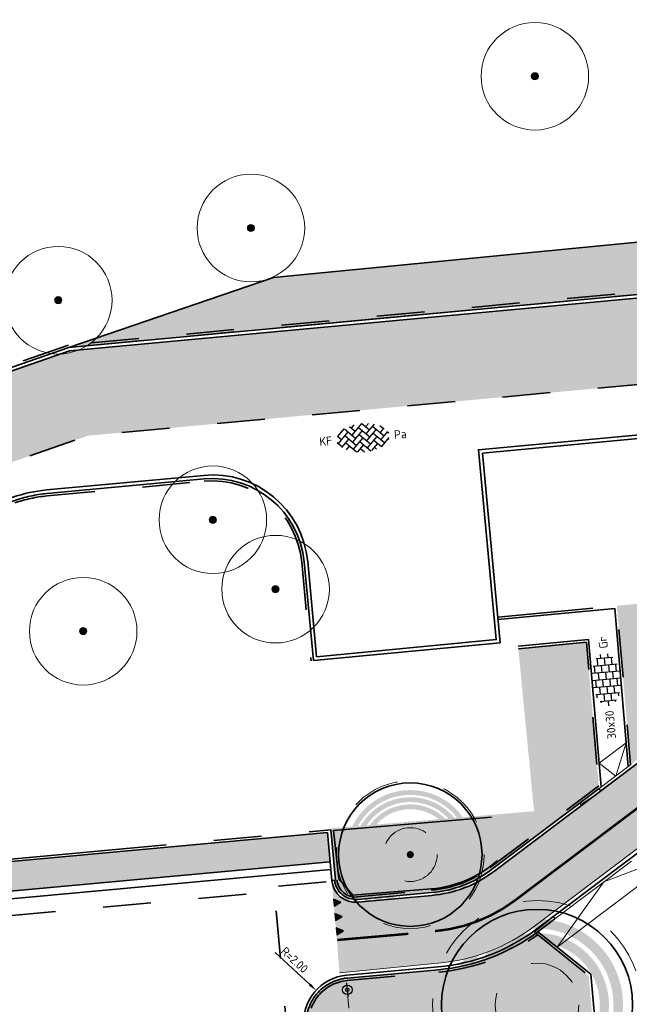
# Model space of a CAD drawing. Header units: metres. Extents: x 126075 to 126745, y 502461 to 502767.
# Tile 91 of 94: x 126656 to 126681, y 502716 to 502758. Entities that reach past the tile are written whole.
import ezdxf
from ezdxf.enums import TextEntityAlignment as Align

# ---------------------------------------------------------------- set-up
doc = ezdxf.new("R2010")
doc.units = ezdxf.units.M
doc.header["$PDSIZE"] = 1
for name, pattern in [('NLCS-HIDDEN', [4, 2, -2]), ('VH-OPSLUITBAND-SO', [10, 4, -2, 2, -2]), ('VH-OPSLUITBAND_VARIANT01-SO', [14, 8, -2, 2, -2]), ('VH-RIJWIELPADBAND-SO', [20, 8, -2, 2, -2, 0, -2, 2, -2]), ('VH-TROTTOIRBAND-SO', [15, 5, -2, 2, -2, 2, -2]), ('VW-30270_STREEP', [3, 0.3, -2.7]), ('ZZ-HIDDEN-SO', [4, 2, -2])]:
    doc.linetypes.add(name, pattern=pattern)
doc.layers.get('0').update_dxf_attribs({"linetype": 'CONTINUOUS'})
doc.layers.get('DEFPOINTS').update_dxf_attribs({"linetype": 'CONTINUOUS'})
for name, color, linetype, lineweight in [('B-WE-GR-BOOM-S', 90, 'CONTINUOUS', 18), ('B-WE-VH-KANTOPSLUITING_OPSLUITBAND_120X250-G', 150, 'VH-OPSLUITBAND-SO', 18), ('N-WE-GR-BEPLANTING-A-200', 92, 'CONTINUOUS', 18), ('N-WE-GR-BOOM-S', 90, 'CONTINUOUS', 25), ('N-WE-IE-MEUBILAIR_WEGMEUBILAIR_VERKEERSBORD-S-200', 7, 'CONTINUOUS', 25), ('N-WE-VH-GESLOTENVERHARDING_ASFALT_ROOD-V', 13, 'CONTINUOUS', 18), ('N-WE-VH-GOOT_BSS_ACHTERKANT-G', 170, 'CONTINUOUS', 35), ('N-WE-VH-GOOT_BSS_VOORKANT-G', 170, 'CONTINUOUS', 35), ('N-WE-VH-HALFVERHARDING_GRASBETONSTEEN-A-200', 132, 'CONTINUOUS', 18), ('N-WE-VH-KANTOPSLUITING_BETONRUG-G', 7, 'ZZ-HIDDEN-SO', 35), ('N-WE-VH-KANTOPSLUITING_OPSLUITBAND_100X200-G', 150, 'VH-OPSLUITBAND-SO', 35), ('N-WE-VH-KANTOPSLUITING_OPSLUITBAND_150X250-G', 150, 'VH-OPSLUITBAND_VARIANT01-SO', 35), ('N-WE-VH-KANTOPSLUITING_RIJWIELPADBAND_40 120_250_EINDVERLOOPBAND-S', 10, 'CONTINUOUS', 25), ('N-WE-VH-KANTOPSLUITING_TROTTOIRBAND_130X150_250-G', 210, 'VH-TROTTOIRBAND-SO', 35), ('N-WE-VH-KANTOPSLUITING_VOORKANTBAND-G', 50, 'CONTINUOUS', 35), ('N-WE-VH-KANTOPSLUITING_WORTELSCHERM-G', 90, 'BV-BEVER-SO', 35), ('N-WE-VH-KANTVERHARDING_TEGEL-G', 60, 'CONTINUOUS', 18), ('N-WE-VH-MATERIAALGRENS-G', 7, 'ZZ-HIDDEN-SO', 35), ('N-WE-VH-OPENVERHARDING-G', 90, 'CONTINUOUS', 35), ('N-WE-VH-OPENVERHARDING_BETONSTRAATSTEEN_KEIFORMAAT_KEPERVERBAND-S-200', 252, 'CONTINUOUS', 25), ('N-WE-VH-OPENVERHARDING_TEGEL_300X300_DUN_HALFSTEENS-S-200', 252, 'CONTINUOUS', 25), ('N-WE-VW-MARKERING_LANGS_STREEP_30270_010-G', 7, 'VW-30270_STREEP', 13), ('N-WE-VW-MARKERING_LANGS_STREEP_DOORGETROKKEN_010-G', 7, 'CONTINUOUS', 13), ('N-XX-GR-BOOM-T25', 7, 'CONTINUOUS', 25), ('N01-WE-GR-BOOM-S', 90, 'CONTINUOUS', 25), ('N01-WE-VH-KANTOPSLUITING_RIJWIELPADBAND_40 120-G', 10, 'VH-RIJWIELPADBAND-SO', 35), ('N01-WE-VW-MARKERING_DWARS_DRIEHOEK-S', 7, 'CONTINUOUS', 25), ('X-XX-AL-AANPIJLING-G', 7, 'CONTINUOUS', 18), ('X-XX-AL-M', 7, 'CONTINUOUS', 18)]:
    doc.layers.add(name, color=color, linetype=linetype, lineweight=lineweight)
doc.layers.add('N-GV-GR-BOOM-BESCHERMDEWORTELRUIMTE-GN', color=7, linetype='NLCS-HIDDEN', lineweight=0, plot=False)
doc.layers.add('N-GV-GR-BOOM_SOORT-V', color=7, linetype='CONTINUOUS', lineweight=18, true_color=0x025a01)
doc.styles.add('NLCS-ISO', font='NLCS-ISO.ttf')
doc.styles.add('NLCS-ISO-M200-T18', font='NLCS-ISO.ttf', dxfattribs={"height": 0.36})
doc.styles.add('NLCS-ISO-M200-T25', font='NLCS-ISO.ttf', dxfattribs={"height": 0.5})
doc.linetypes.add('BV-BEVER-SO', pattern='A,0.5,[17,NLCS.SHX,S=1,R=0,X=0,Y=0],-1,[17,NLCS.SHX,S=1,R=0,X=0,Y=0],-1,0.5', length=3)
doc.dimstyles.new('NLCS-M200-T18-PIJL_L2_H1', dxfattribs={"dimscale": 0.2, "dimtxt": 2.5, "dimasz": 1.8, "dimexe": 2, "dimexo": 2, "dimgap": 0.7, "dimtad": 1, "dimzin": 0, "dimdsep": 46, "dimtxsty": 'NLCS-ISO-M200-T18', "dimcen": 0, "dimdle": 2, "dimclrd": 256, "dimclre": 256, "dimclrt": 10, "dimadec": 1, "dimazin": 0, "dimtfac": 1, "dimtdec": 3, "dimtofl": 0, "dimtmove": 0, "dimatfit": 3, "dimfxl": 2, "dimfxlon": 1, "dimtfillclr": 256, "dimtolj": 1, "dimtzin": 0, "dimlwd": -1, "dimlwe": -1, "dimarcsym": 0})
pattern_1 = [(81.70981053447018, (126552.6759408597, 502551.6626076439), (-0.1812608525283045, 0.1431007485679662), [0.05773520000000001, -0.1732052]), (141.7098105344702, (126552.6759408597, 502551.6626076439), (-0.2145593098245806, -0.08542612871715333), [0.05773520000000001, -0.1732052]), (291.7098105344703, (126552.6759408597, 502551.6626076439), (0.1812607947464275, -0.1431008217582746), [0.05, -0.35])]

# ---------------------------------------------------------------- blocks, each defined once
blk = doc.blocks.new('SVW-MARKERING_STREEP_DRIEHOEK_030_030')
h = blk.add_hatch(color=256)
h.dxf.hatch_style = 1
h.paths.add_polyline_path([(0.15, -0.3), (0.3, 0), (0, 0)])
at = {"flags": 128}
blk.add_lwpolyline([(0.15, -0.3), (0.3, 0), (0, 0)], close=True, dxfattribs=at)
blk = doc.blocks.new('SVH-BSS_KEIFORMAAT_KEPER-SO')
for p, q in [((-5.197234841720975, 0.7424621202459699), (-3.759780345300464, 2.179916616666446)), ((-3.696160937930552, 2.211236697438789), (-1.484924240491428, -2.747801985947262e-13)), ((-2.6194015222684, 2.619401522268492), (-1.484924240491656, 1.484924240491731)), ((-2.227386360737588, 0.7424621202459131), (0.005150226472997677, 2.97499870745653)), ((-2.227386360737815, 2.227386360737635), (-1.608667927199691, 2.846104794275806)), ((-0.7424621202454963, 2.227386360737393), (1.484924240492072, -2.321476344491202e-13)), ((-0.005150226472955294, 2.97499870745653), (1.484924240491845, 1.484924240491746)), ((0.742462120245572, 2.227386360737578), (1.393847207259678, 2.878771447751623)), ((0.7424621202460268, 0.7424621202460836), (2.619401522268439, 2.61940152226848)), ((2.227386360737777, 2.22738636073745), (4.454772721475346, -1.753042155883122e-13)), ((3.75978034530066, 2.179916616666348), (4.45477272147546, 1.484924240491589)), ((3.759780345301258, 2.179916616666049), (4.454772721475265, 1.48492424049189)), ((-5.298273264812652, 0.8435005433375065), (-4.454772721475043, -7.582823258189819e-14)), ((-5.197234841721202, -0.7424621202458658), (-2.969848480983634, 1.48492424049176)), ((-4.609777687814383, 1.63992920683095), (-4.454772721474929, 1.484924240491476)), ((-4.609777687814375, -1.639929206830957), (-2.969848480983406, 3.785860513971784e-14)), ((-3.712310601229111, 0.7424621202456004), (-1.484924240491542, -1.484924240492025)), ((-2.227386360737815, -0.7424621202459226), (-2.463584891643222e-13, 1.484924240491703)), ((-2.227386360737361, -2.227386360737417), (2.083888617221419e-13, 2.083888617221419e-13)), ((-0.7424621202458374, 0.7424621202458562), (1.484924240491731, -1.48492424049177)), ((0.7424621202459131, -0.7424621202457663), (2.969848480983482, 1.48492424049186)), ((0.7424621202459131, -2.227386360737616), (2.969848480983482, 9.43689570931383e-15)), ((2.227386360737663, 0.7424621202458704), (4.454772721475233, -1.484924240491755)), ((3.7123106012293, 0.7424621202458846), (4.609777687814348, 1.639929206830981)), ((3.7123106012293, -0.7424621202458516), (5.298273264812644, 0.8435005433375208)), ((5.197234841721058, 0.7424621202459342), (5.449474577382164, 0.4902223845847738)), ((-5.449474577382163, -0.4902223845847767), (-4.454772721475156, -1.484924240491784)), ((-3.712310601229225, -0.742462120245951), (-1.608667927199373, -2.846104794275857)), ((-3.696160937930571, -2.21123669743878), (-2.969848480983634, -1.484924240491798)), ((-1.393847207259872, -2.878771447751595), (9.470202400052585e-14, -1.484924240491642)), ((-0.74246212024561, -0.74246212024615), (1.393847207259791, -2.878771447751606)), ((1.608667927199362, -2.846104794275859), (2.969848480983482, -1.484924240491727)), ((2.227386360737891, -0.7424621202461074), (3.696160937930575, -2.211236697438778)), ((3.759780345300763, -2.179916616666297), (5.449474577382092, -0.4902223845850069)), ((5.197234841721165, -0.7424621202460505), (5.298273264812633, -0.8435005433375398)), ((-0.7424621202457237, -2.227386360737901), (0.005150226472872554, -2.97499870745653)), ((-0.005150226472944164, -2.974998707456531), (9.470202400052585e-14, -2.969848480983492)), ((2.22738636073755, -2.227386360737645), (2.619401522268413, -2.619401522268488))]:
    blk.add_line(p, q)
at = {"style": 'NLCS-ISO'}
blk.add_attdef('FORMAAT', text='', height=1.8, dxfattribs=at).set_placement((-6.525, 1.224646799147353e-16), align=Align.MIDDLE_RIGHT)
blk.add_attdef('KLEUR', text='', height=1.8, dxfattribs=at).set_placement((6.525, -3.608224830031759e-16), align=Align.MIDDLE_LEFT)
at = {"style": 'NLCS-ISO', "flags": 1}
blk.add_attdef('FUNCTIE', text='', height=1.8, dxfattribs=at).set_placement((-5.167639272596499e-16, -3.975), align=Align.TOP_CENTER)
blk = doc.blocks.new('N-SGR-BOOM_BOL_2E')
h = blk.add_hatch(color=256)
h.dxf.hatch_style = 1
edge = h.paths.add_edge_path()
edge.add_arc((0, 0), 0.25, 0, 360)
at = {"layer": 'N-GV-GR-BOOM_SOORT-V', "transparency": 33554559}
h = blk.add_hatch(color=256, dxfattribs=at)
h.dxf.hatch_style = 1
h.paths.add_polyline_path([(-3.6, 4.440892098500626e-16, 1), (3.6, 0, 1)])
h.paths.add_polyline_path([(3.2, 0, -1), (-3.2, 4.440892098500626e-16, -1)], flags=16)
h = blk.add_hatch(color=256, dxfattribs=at)
h.dxf.hatch_style = 1
edge = h.paths.add_edge_path()
edge.add_arc((2.220446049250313e-16, -4.440892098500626e-16), 3.009631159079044, 0, 360)
edge = h.paths.add_edge_path(flags=16)
edge.add_arc((4.440892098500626e-16, -6.661338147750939e-16), 2.626330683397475, 0, 360)
at = {"lineweight": 35}
blk.add_circle((0, 0), 4, dxfattribs=at)
at = {"layer": 'N-GV-GR-BOOM-BESCHERMDEWORTELRUIMTE-GN'}
for radius in [4.370193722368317, 1.75]:
    blk.add_circle((-4.020463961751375e-10, 4.218057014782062e-10), radius, dxfattribs=at)
at = {"layer": 'N-XX-GR-BOOM-T25', "style": 'NLCS-ISO-M200-T25'}
blk.add_attdef('SOORT', text='', height=0.5, dxfattribs=at).set_placement((-4.020463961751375e-10, -0.8730997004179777), align=Align.MIDDLE_CENTER)
blk = doc.blocks.new('N-SGR-BOOM_BOL_3E')
h = blk.add_hatch(color=256)
h.dxf.hatch_style = 1
edge = h.paths.add_edge_path()
edge.add_arc((-6.938893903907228e-18, 0), 0.15, 0, 360)
at = {"layer": 'N-GV-GR-BOOM_SOORT-V', "transparency": 33554495}
h = blk.add_hatch(color=256, dxfattribs=at)
h.dxf.hatch_style = 1
h.paths.add_polyline_path([(-2.7, 0, 1), (2.7, 0, 1)])
h.paths.add_polyline_path([(2.5, 0, -1), (-2.5, 0, -1)], flags=16)
h.paths.add_polyline_path([(1.124999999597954, 4.218057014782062e-10, -1), (-1.125000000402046, 4.218057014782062e-10, -1)], flags=0)
h.paths.add_polyline_path([(-1.125000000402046, -1.899999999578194), (1.124999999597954, -1.899999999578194), (1.124999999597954, -1.149999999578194), (-1.125000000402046, -1.149999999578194)], flags=8)
h = blk.add_hatch(color=256, dxfattribs=at)
h.dxf.hatch_style = 1
edge = h.paths.add_edge_path(flags=16)
edge.add_arc((2.220446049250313e-16, -4.440892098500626e-16), 2.2, 0, 360)
edge = h.paths.add_edge_path()
edge.add_arc((-2.220446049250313e-16, 0), 2.4, 0, 360)
h = blk.add_hatch(color=256, dxfattribs=at)
h.dxf.hatch_style = 1
edge = h.paths.add_edge_path()
edge.add_arc((0, 2.220446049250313e-16), 2.1, 0, 360)
edge = h.paths.add_edge_path(flags=16)
edge.add_arc((2.220446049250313e-16, -4.440892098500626e-16), 1.9, 0, 360)
at = {"lineweight": 35}
blk.add_circle((0, 0), 3, dxfattribs=at)
at = {"layer": 'N-GV-GR-BOOM-BESCHERMDEWORTELRUIMTE-GN'}
for centre, radius in [((-4.020463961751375e-10, 4.218048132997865e-10), 3.090193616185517), ((-4.020463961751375e-10, 4.218057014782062e-10), 1.125)]:
    blk.add_circle(centre, radius, dxfattribs=at)
at = {"layer": 'N-XX-GR-BOOM-T25', "style": 'NLCS-ISO-M200-T25'}
blk.add_attdef('SOORT', text='', height=0.5, dxfattribs=at).set_placement((-4.020463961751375e-10, -1.524999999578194), align=Align.MIDDLE_CENTER)
blk = doc.blocks.new('SVH-RIJWIELPAD EINDVERLOOPBAND_40 120X250_MAAIVELD_RECHTS_L1000_HD-MM')
blk.add_line((0, 40), (100, 40))
blk.add_lwpolyline([(0, 0), (1000, 0), (1000, 120), (0, 120)], close=True)
at = {"flags": 128}
blk.add_lwpolyline([(100, 40), (900, 0)], dxfattribs=at)
blk = doc.blocks.new('SVH-RIJWIELPAD EINDVERLOOPBAND_40 120X250_MAAIVELD_LINKS_L1000_HD-MM')
blk.add_line((0, 40), (-100, 40))
blk.add_lwpolyline([(0, 0), (-1000, 0), (-1000, 120), (0, 120)], close=True)
at = {"flags": 128}
blk.add_lwpolyline([(-100, 40), (-900, 0)], dxfattribs=at)
blk = doc.blocks.new('SVH-TEGEL_300X300_DUN_HALFST-SO')
for p, q in [((-3.614576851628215, 2.25), (-2.999999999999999, 2.25)), ((-2.999999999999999, -2.498230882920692), (-2.999999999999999, 2.498230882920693)), ((-1.499999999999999, -2.863260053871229), (-1.499999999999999, 2.863260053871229)), ((-1.499999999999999, 2.25), (0, 2.25)), ((1.110223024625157e-15, -2.975), (1.110223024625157e-15, 2.975)), ((1.500000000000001, -2.863260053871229), (1.500000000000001, 2.863260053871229)), ((1.5, 2.25), (3, 2.25)), ((3, -2.498230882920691), (3, 2.498230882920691)), ((-5.525, 0), (-4.5, 0)), ((-4.771312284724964, 1.5), (-4.499999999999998, 1.5)), ((-4.499999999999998, -1.726071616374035), (-4.499999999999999, 1.726071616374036)), ((-4.499999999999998, 0.7500000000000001), (-2.999999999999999, 0.7500000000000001)), ((-2.999999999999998, 1.5), (-1.499999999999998, 1.5)), ((-2.999999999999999, 0), (-1.499999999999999, 0)), ((-1.499999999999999, 0.7500000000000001), (1.110223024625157e-15, 0.7500000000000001)), ((2.220446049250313e-15, 1.5), (1.500000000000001, 1.5)), ((0, 0), (1.500000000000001, 0)), ((1.500000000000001, 0.7500000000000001), (3, 0.7500000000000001)), ((3.000000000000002, 1.5), (4.500000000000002, 1.5)), ((3, 0), (4.500000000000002, 0)), ((4.500000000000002, -1.726071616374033), (4.5, 1.726071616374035)), ((4.500000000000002, 0.7500000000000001), (5.346547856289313, 0.7500000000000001)), ((-4.771312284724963, -1.5), (-4.5, -1.5)), ((-4.5, -0.7500000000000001), (-3, -0.7500000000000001)), ((-2.999999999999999, -1.5), (-1.499999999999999, -1.5)), ((-1.5, -0.7500000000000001), (0, -0.7500000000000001)), ((1.110223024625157e-15, -1.5), (1.500000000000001, -1.5)), ((1.499999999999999, -0.7500000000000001), (3, -0.7500000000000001)), ((3, -1.5), (4.500000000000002, -1.5)), ((4.5, -0.7500000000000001), (5.346547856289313, -0.7500000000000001)), ((-3.614576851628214, -2.25), (-2.999999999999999, -2.25)), ((-1.499999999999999, -2.25), (1.110223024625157e-15, -2.25)), ((1.500000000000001, -2.25), (3, -2.25))]:
    blk.add_line(p, q)
at = {"style": 'NLCS-ISO'}
blk.add_attdef('FORMAAT', text='', height=1.8, dxfattribs=at).set_placement((-6.525, 4.607733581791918e-16), align=Align.MIDDLE_RIGHT)
blk.add_attdef('KLEUR', text='', height=1.8, dxfattribs=at).set_placement((6.525, -7.02641101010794e-16), align=Align.MIDDLE_LEFT)
at = {"style": 'NLCS-ISO', "flags": 1}
blk.add_attdef('FUNCTIE', text='', height=1.8, dxfattribs=at).set_placement((-7.110529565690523e-16, -3.975), align=Align.TOP_CENTER)
blk = doc.blocks.new('B-SGR-BOOM_2E GROOTTE')
h = blk.add_hatch(color=256)
edge = h.paths.add_edge_path()
edge.add_arc((-0.001990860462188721, 0.003386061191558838), 0.15, 0, 360)
for radius in [2.249996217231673, 0.15]:
    blk.add_circle((-0.001990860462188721, 0.003386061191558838), radius)
blk = doc.blocks.new('N-SIE-WEG_VERKEERSBORD_PAAL-SO')
blk.add_line((-1.499999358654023, 0.001385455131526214), (1.499999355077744, -0.001385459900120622))
for radius in [0.9999999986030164, 0.3727098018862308]:
    blk.add_circle((0, 0), radius)
at = {"style": 'NLCS-ISO'}
blk.add_attdef('VERKEERSBORD', (1.001828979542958, 1.008659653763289), '', height=2, dxfattribs=at)
blk = doc.blocks.new('*D335')
at = {"layer": 'DEFPOINTS', "color": 0, "transparency": 16777216}
for p in [(126668.170804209, 502717.0241708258), (126669.6384146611, 502715.6654510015)]:
    blk.add_point(p, dxfattribs=at)
at = {"layer": 'X-XX-AL-M', "transparency": 16777216}
blk.add_line((126666.459570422, 502718.6084381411), (126667.9066343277, 502717.2687403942), dxfattribs=at)
blk.add_solid([(126667.9473959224, 502717.3127687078), (126667.865872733, 502717.2247120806), (126668.1708042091, 502717.0241708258)], dxfattribs=at)
at = {"layer": 'X-XX-AL-M', "color": 10, "transparency": 16777216, "insert": (126667.2684126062, 502718.2956917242), "char_height": 0.36, "attachment_point": 5, "rotation": 317.2063554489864, "style": 'NLCS-ISO-M200-T18'}
blk.add_mtext('\\A1;R=2.00', dxfattribs=at)

msp = doc.modelspace()

# ---------------------------------------------------------------- hatches: boundary and pattern name
at = {"layer": 'N-WE-GR-BEPLANTING-A-200', "transparency": 33554559}
h = msp.add_hatch(dxfattribs=at)
h.set_pattern_fill('AGR-BEPLANTING_SOORT_01-SO', color=256, scale=0.2, pattern_type=2)
h.set_pattern_definition(pattern_1)
edge = h.paths.add_edge_path()
edge.add_line((126680.7567132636, 502733.1088070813), (126681.328212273, 502726.455549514))
edge.add_line((126681.328212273, 502726.455549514), (126683.8643379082, 502728.365691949))
edge.add_arc((126688.8827868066, 502721.9416630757), 8.151869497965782, 96.1216826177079, 127.9969398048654, ccw=False)
edge.add_line((126688.013468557, 502730.0470478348), (126702.7407320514, 502731.3759323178))
edge.add_line((126702.7407320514, 502731.3759323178), (126702.6239094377, 502732.6706726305))
edge.add_line((126702.6239094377, 502732.6706726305), (126720.0631867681, 502734.193927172))
edge.add_line((126720.0631867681, 502734.193927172), (126721.3901276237, 502737.6309472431))
edge.add_line((126721.3901276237, 502737.6309472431), (126723.3012371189, 502742.0601308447))
edge.add_line((126723.3012371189, 502742.0601308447), (126724.5617512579, 502753.3565811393))
edge.add_line((126724.5617512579, 502753.3565811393), (126720.407, 502753.438))
edge.add_line((126720.407, 502753.438), (126721.489, 502745.2310000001))
edge.add_line((126721.489, 502745.2310000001), (126717.1319999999, 502744.7450000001))
edge.add_line((126717.1319999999, 502744.7450000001), (126717.402, 502743.431))
edge.add_line((126717.402, 502743.431), (126718.044, 502736.621))
edge.add_line((126718.044, 502736.621), (126680.7567132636, 502733.1088070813))
edge = h.paths.add_edge_path()
edge.add_line((126679.4826414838, 502731.5827624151), (126676.6330769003, 502731.3142261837))
edge.add_line((126676.6330769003, 502731.3142261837), (126677.289, 502724.5150000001))
edge.add_line((126677.289, 502724.5150000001), (126668.7804683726, 502723.8000393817))
edge.add_line((126668.7804683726, 502723.8000393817), (126668.7857952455, 502723.7366860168))
edge.add_line((126668.7857952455, 502723.7366860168), (126668.978677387, 502721.629417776))
edge.add_line((126668.978677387, 502721.629417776), (126668.9487892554, 502721.6268276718))
edge.add_arc((126669.8250728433, 502721.7076179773), 0.8799999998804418, 185.2675805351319, 275.2298154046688)
edge.add_line((126669.9052855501, 502720.8312813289), (126673.0033809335, 502721.1148557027))
edge.add_arc((126672.580783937, 502725.9765232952), 4.880000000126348, 274.9679077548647, 306.9860878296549)
edge.add_line((126675.5166948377, 502722.0784690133), (126680.0084405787, 502725.4615325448))
edge.add_line((126680.0084405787, 502725.4615325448), (126679.4826414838, 502731.5827624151))
h = msp.add_hatch(dxfattribs=at)
h.set_pattern_fill('AGR-BEPLANTING_SOORT_01-SO', color=256, scale=0.2, pattern_type=2)
h.set_pattern_definition([(65.22981540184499, (126614.6005650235, 502722.0204687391), (-0.1332195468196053, 0.1886421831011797), [0.05773520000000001, -0.1732052]), (125.229815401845, (126614.6005650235, 502722.0204687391), (-0.2299786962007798, -0.02105042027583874), [0.05773520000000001, -0.1732052]), (275.229815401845, (126614.6005650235, 502722.0204687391), (0.1332194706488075, -0.1886422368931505), [0.05, -0.35])])
h.paths.add_polyline_path([(126657.8281859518, 502743.9158032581), (126716.5257746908, 502749.3753982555), (126716.248, 502751.676), (126666.3851571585, 502746.8407525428)])
h = msp.add_hatch(dxfattribs=at)
h.set_pattern_fill('AGR-BEPLANTING_SOORT_01-SO', color=256, scale=0.2, pattern_type=2)
h.set_pattern_definition(pattern_1)
edge = h.paths.add_edge_path()
edge.add_line((126673.9121102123, 502704.0956721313), (126680.7141467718, 502704.7089026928))
edge.add_line((126680.7141467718, 502704.7089026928), (126679.5767653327, 502717.6435530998))
edge.add_line((126679.5767653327, 502717.6435530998), (126677.3672634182, 502719.4160906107))
edge.add_arc((126672.5778442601, 502725.9893546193), 8.133039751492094, 275.0394855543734, 306.07787236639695, ccw=False)
edge.add_line((126673.2922687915, 502717.8877539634), (126669.467051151, 502717.5376247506))
edge.add_arc((126669.6384146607, 502715.6654510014), 1.879999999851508, 95.22981539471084, 185.2514508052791)
edge.add_line((126667.7663057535, 502715.493380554), (126667.7968425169, 502715.488958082))
edge.add_line((126667.7968425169, 502715.488958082), (126668.0982788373, 502712.2298094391))
edge.add_arc((126668.4467913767, 502712.2620431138), 0.3499999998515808, 185.2842122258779, 275.2842122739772)
edge.add_line((126668.4790250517, 502711.9135305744), (126673.1479215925, 502712.3453534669))
edge.add_line((126673.1479215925, 502712.3453534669), (126673.9121102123, 502704.0956721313))
at = {"layer": 'N-WE-VH-GESLOTENVERHARDING_ASFALT_ROOD-V', "transparency": 33554687}
h = msp.add_hatch(color=256, dxfattribs=at)
h.dxf.hatch_style = 1
edge = h.paths.add_edge_path()
edge.add_arc((126717.2006791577, 502717.7777330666), 14.81494101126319, 80.50502665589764, 88.75323922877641)
edge.add_line((126717.5230280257, 502732.5891667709), (126688.0242521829, 502729.9275333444))
edge.add_arc((126688.8829007, 502721.9414660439), 8.032094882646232, 96.13677084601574, 128.0042397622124)
edge.add_line((126683.9373809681, 502728.2704772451), (126675.5888893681, 502721.9826152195))
edge.add_arc((126672.5807839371, 502725.9765232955), 5.000000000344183, 274.97106974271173, 306.9860878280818, ccw=False)
edge.add_line((126673.0140475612, 502720.9953304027), (126669.9162236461, 502720.7117808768))
edge.add_arc((126669.8069664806, 502721.6858630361), 0.9801903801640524, 185.4609276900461, 276.39978768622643, ccw=False)
edge.add_line((126668.8312248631, 502721.5925813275), (126669.1504420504, 502717.7593427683))
edge.add_line((126669.1504420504, 502717.7593427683), (126673.2681385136, 502718.156673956))
edge.add_arc((126672.5807839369, 502725.9765232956), 7.850000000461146, 275.0233139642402, 306.9860878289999)
edge.add_line((126677.3035094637, 502719.7060876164), (126685.6503776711, 502725.9927269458))
edge.add_arc((126688.8902319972, 502721.9236543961), 5.201346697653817, 96.75686315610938, 128.527309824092, ccw=False)
edge.add_line((126688.2782605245, 502727.0888744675), (126715.147544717, 502729.5132525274))
edge.add_line((126715.147544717, 502729.5132525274), (126719.2235076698, 502730.3458093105))
edge.add_line((126719.2235076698, 502730.3458093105), (126719.6445677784, 502732.3897105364))
at = {"layer": 'N-WE-VH-HALFVERHARDING_GRASBETONSTEEN-A-200', "transparency": 33554687}
h = msp.add_hatch(dxfattribs=at)
h.set_pattern_fill('AVH-GRASBETONSTEEN_03-SO', color=256, scale=0.2, pattern_type=2)
h.set_pattern_definition([(5.155757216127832, (126692.5776806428, 502725.3983960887), (0.1812181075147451, 0.2171635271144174), [0.2, -0.2]), (95.15575721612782, (126692.5776806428, 502725.3983960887), (-0.1991908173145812, -0.01797270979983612), []), (95.15575721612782, (126692.6772760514, 502725.4073824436), (0.3624362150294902, 0.4343270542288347), [0.4, -0.8])])
h.paths.add_polyline_path([(126625.5929895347, 502728.7345482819), (126658.6294159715, 502740.2241412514), (126716.8709212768, 502745.6413149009), (126716.4083529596, 502749.1641038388), (126657.8602351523, 502743.7681367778), (126624.4104381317, 502732.1347794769)])
h = msp.add_hatch(dxfattribs=at)
h.set_pattern_fill('AVH-GRASBETONSTEEN_03-SO', color=256, scale=0.2, pattern_type=2)
h.set_pattern_definition([(5.229815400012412, (126639.0601792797, 502719.6752649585), (0.1809372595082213, 0.2173975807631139), [0.2, -0.2]), (95.22981540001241, (126639.0601792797, 502719.6752649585), (-0.1991674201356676, -0.01823016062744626), []), (95.22981540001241, (126639.1597629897, 502719.6843800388), (0.3618745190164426, 0.4347951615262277), [0.4, -0.7999999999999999])])
h.paths.add_polyline_path([(126626.3210618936, 502718.5092300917), (126668.7581060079, 502722.3935708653), (126668.6455347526, 502723.6234297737), (126626.2084906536, 502719.7390888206)])

# ---------------------------------------------------------------- linework, layer by layer
at = {"layer": 'B-WE-VH-KANTOPSLUITING_OPSLUITBAND_120X250-G'}
for points in [[(126680.0092787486, 502725.4604196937), (126681.3290504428, 502726.454436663)], [(126678.1660450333, 502720.0177116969), (126682.159751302, 502723.0256651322)]]:
    msp.add_lwpolyline(points, dxfattribs=at)
at = {"layer": 'N-WE-VH-GOOT_BSS_ACHTERKANT-G'}
msp.add_lwpolyline([(126668.7581060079, 502722.3935708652), (126626.3210618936, 502718.5092300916)], dxfattribs=at)
at = {"layer": 'N-WE-VH-GOOT_BSS_VOORKANT-G'}
msp.add_lwpolyline([(126668.7868185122, 502722.0798821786), (126626.3497743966, 502718.1955414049)], dxfattribs=at)
at = {"layer": 'N-WE-VH-KANTOPSLUITING_BETONRUG-G'}
for points in [[(126716.511494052, 502749.4844749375), (126657.806819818, 502744.0142475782), (126616.7573264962, 502729.7378254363), (126617.5857127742, 502720.6875728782, -0.1989123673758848), (126616.9608561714, 502718.677706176), (126616.4947126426, 502718.1176309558)], [(126624.6022420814, 502718.8597280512), (126624.0421668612, 502719.32587158, -0.1989123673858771), (126623.0628168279, 502721.1889022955), (126622.9650769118, 502722.2567265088, -0.3445857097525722), (126626.1349922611, 502727.1761089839), (126655.5623129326, 502737.4105069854, -0.06056270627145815), (126656.9185883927, 502737.7048699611), (126663.4907043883, 502738.3161572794, -0.4139468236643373), (126667.5715667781, 502734.9329714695), (126667.9588188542, 502730.8102422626)], [(126669.0483199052, 502721.6365203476, 0.4142135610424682), (126669.8961704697, 502720.9308650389), (126672.9944946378, 502721.2144603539, 0.1406338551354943), (126675.4565327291, 502722.1583471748), (126679.9983404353, 502725.579116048)], [(126667.8658860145, 502715.5025332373, -0.4143241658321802), (126669.4761662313, 502717.4380410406), (126673.301207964, 502717.7881541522, 0.1373085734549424), (126677.4472782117, 502719.3519000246, 0.1373085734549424)]]:
    msp.add_lwpolyline(points, format="xyb", dxfattribs=at)
at = {"layer": 'N-WE-VH-KANTOPSLUITING_OPSLUITBAND_100X200-G', "flags": 128}
for points in [[(126675.7723370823, 502732.6393148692), (126680.7566942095, 502733.1090289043), (126681.328212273, 502726.455549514)], [(126676.6330769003, 502731.3142261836), (126679.4826414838, 502731.582762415), (126680.0084405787, 502725.4615325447)], [(126673.9111656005, 502704.0955845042), (126680.7141243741, 502704.7091573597), (126679.5767653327, 502717.6435530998), (126677.3665039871, 502719.4166998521)]]:
    msp.add_lwpolyline(points, dxfattribs=at)
at = {"layer": 'N-WE-VH-KANTOPSLUITING_OPSLUITBAND_150X250-G'}
msp.add_lwpolyline([(126624.5382710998, 502718.7828663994), (126623.9781958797, 502719.2490099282, -0.19891236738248), (126622.9632331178, 502721.1797872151), (126622.8654932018, 502722.2476114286, -0.3445857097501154), (126626.102143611, 502727.2705598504), (126655.5294642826, 502737.5049578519, -0.06056270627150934), (126656.9093271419, 502737.8044401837), (126663.4814431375, 502738.415727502, -0.4139468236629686), (126667.6711285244, 502734.9423234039), (126668.0588211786, 502730.8149037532), (126675.874, 502731.557), (126675.128, 502739.499), (126717.3052113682, 502743.4219974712), (126716.5332334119, 502749.3760920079), (126657.8281859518, 502743.915803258), (126616.8640384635, 502729.6690631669), (126617.6852964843, 502720.6966879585, -0.1989123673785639), (126617.0377178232, 502718.6137351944), (126616.5715742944, 502718.0536599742)], format="xyb", dxfattribs=at)
at = {"layer": 'N-WE-VH-KANTOPSLUITING_OPSLUITBAND_150X250-G', "flags": 128}
msp.add_lwpolyline([(126626.0499999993, 502719.825), (126668.7857952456, 502723.7366860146)], dxfattribs=at)
at = {"layer": 'N-WE-VH-KANTOPSLUITING_TROTTOIRBAND_130X150_250-G'}
msp.add_lwpolyline([(126668.7857952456, 502723.7366860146), (126668.978677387, 502721.629417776)], dxfattribs=at)
at = {"layer": 'N-WE-VH-KANTOPSLUITING_VOORKANTBAND-G'}
for points in [[(126624.3270221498, 502718.7635303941), (126623.8822394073, 502719.1337174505, -0.19891236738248), (126622.8138575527, 502721.1661145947), (126622.7161176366, 502722.2339388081, -0.3445857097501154), (126626.0528706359, 502727.4122361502), (126655.4801913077, 502737.6466341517, -0.06056270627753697), (126656.8954352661, 502737.9537955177), (126663.4675512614, 502738.5650828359, -0.4139468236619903), (126667.8204711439, 502734.9563513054), (126668.1941216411, 502730.9784260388), (126675.7106437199, 502731.6921631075), (126674.9646166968, 502739.6344507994), (126717.1362653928, 502743.556930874), (126716.4032592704, 502749.2133553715), (126657.8602351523, 502743.7681367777), (126617.0241064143, 502729.5659197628), (126617.8346720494, 502720.710360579, -0.1989123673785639), (126617.1530103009, 502718.517778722), (126616.7828232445, 502718.0729959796)], [(126626.0591150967, 502719.7254161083), (126668.6455347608, 502723.623429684), (126668.8292357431, 502721.6164671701), (126668.8292357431, 502721.61646717, 0.4142135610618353), (126669.9162236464, 502720.7117808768), (126673.0140475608, 502720.9953304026, 0.1406076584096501), (126675.588889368, 502721.9826152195), (126683.9373809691, 502728.2704772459, -0.1399511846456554), (126688.0242521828, 502729.9275333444), (126717.5230280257, 502732.5891667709, -0.03600516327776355), (126719.6445677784, 502732.3897105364)], [(126669.5266467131, 502703.2883565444), (126668.7798341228, 502703.2192843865), (126668.7660196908, 502703.3686469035, -0.4142135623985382), (126669.0371158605, 502703.6950008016), (126673.4582463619, 502704.1039079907, 0.4142135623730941), (126673.7293425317, 502704.4302618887), (126673.0400023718, 502711.883451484, 0.414213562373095), (126672.7136484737, 502712.1545476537), (126668.4928394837, 502711.7641680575, -0.4142135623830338), (126667.9489163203, 502712.2159950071), (126667.646914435, 502715.4812585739, -0.4144916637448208), (126669.4561130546, 502717.6571252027), (126673.2815432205, 502718.0072738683, 0.1403665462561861), (126677.3937526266, 502719.5862703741), (126685.7422442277, 502725.8741324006, -0.1395156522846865), (126688.2938428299, 502726.9396710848), (126715.1693618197, 502729.3646117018), (126719.1905829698, 502730.1859869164)]]:
    msp.add_lwpolyline(points, format="xyb", dxfattribs=at)
for points in [[(126675.7817192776, 502732.53975597), (126680.6656904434, 502733.0000098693), (126681.2339428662, 502726.3845483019)], [(126676.6234744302, 502731.4137643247), (126679.5736452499, 502731.6917814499), (126680.1027099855, 502725.5325337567)], [(126673.9201483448, 502703.9959887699), (126680.8224798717, 502704.6185242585), (126679.6726413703, 502717.6948402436), (126677.4496663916, 502719.4781863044)]]:
    msp.add_lwpolyline(points, dxfattribs=at)
msp.add_arc((126669.6384146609, 502715.6654510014), 2, 95.22981539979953, 185.2842122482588, dxfattribs=at)
at = {"layer": 'N-WE-VH-KANTOPSLUITING_WORTELSCHERM-G', "flags": 128}
msp.add_lwpolyline([(126675.5099439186, 502724.2648854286), (126668.9008130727, 502723.709799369), (126669.1237449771, 502721.6901557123), (126669.7062102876, 502721.0010731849), (126672.9905292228, 502721.2643066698, 0.1575305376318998), (126675.7594379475, 502722.4486078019, 0.1575305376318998)], format="xyb", dxfattribs=at)
at = {"layer": 'N-WE-VH-KANTVERHARDING_TEGEL-G'}
msp.add_lwpolyline([(126669.1504420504, 502717.7593427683), (126673.2681385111, 502718.1566739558, 0.1403752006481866), (126677.3035094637, 502719.7060876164), (126685.6503776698, 502725.9927269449, -0.1395195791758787), (126688.2782605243, 502727.0888744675), (126715.1475447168, 502729.5132525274), (126719.2201718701, 502730.3451279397)], format="xyb", dxfattribs=at)
at = {"layer": 'N-WE-VH-MATERIAALGRENS-G', "flags": 128}
for points in [[(126624.4104381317, 502732.1347794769), (126625.5929895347, 502728.734548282), (126658.6294159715, 502740.2241412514), (126716.8709212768, 502745.641314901)], [(126666.5994341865, 502721.3775767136), (126668.832393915, 502721.581963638)]]:
    msp.add_lwpolyline(points, dxfattribs=at)
msp.add_lwpolyline([(126680.8034812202, 502627.4827187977), (126691.2312106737, 502628.4427749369), (126686.4597317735, 502680.2685891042), (126676.0116241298, 502679.3066567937, -0.4140911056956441), (126669.8132732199, 502684.4577030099), (126666.4186859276, 502721.1601964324), (126593.9354834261, 502714.5256754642)], format="xyb", dxfattribs=at)
at = {"layer": 'N-WE-VH-OPENVERHARDING-G'}
msp.add_lwpolyline([(126657.8281859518, 502743.9158032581), (126716.5257746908, 502749.3753982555), (126716.248, 502751.676), (126666.3851571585, 502746.8407525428)], close=True, dxfattribs=at)
at = {"layer": 'N-WE-VW-MARKERING_LANGS_STREEP_30270_010-G', "ltscale": 5, "const_width": 0.1}
msp.add_lwpolyline([(126673.1476218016, 502719.5012862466, 0.1404661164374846), (126676.4913209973, 502720.7844427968), (126684.8510084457, 502727.0807372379, -0.1399691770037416), (126688.1724977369, 502728.4348158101), (126715.4213766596, 502730.8934441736)], format="xyb", dxfattribs=at)
at = {"layer": 'N-WE-VW-MARKERING_LANGS_STREEP_DOORGETROKKEN_010-G', "const_width": 0.1, "flags": 128}
msp.add_lwpolyline([(126672.0318822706, 502719.3895194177), (126669.0567999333, 502719.1302920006)], dxfattribs=at)
at = {"layer": 'N01-WE-VH-KANTOPSLUITING_RIJWIELPADBAND_40 120-G'}
for points in [[(126668.948881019, 502721.6257702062, 0.414213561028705), (126669.9054303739, 502720.8296462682), (126673.0035257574, 502721.113220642, 0.1406217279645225), (126675.5168396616, 502722.0768339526), (126680.0092787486, 502725.4604196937)], [(126667.7663057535, 502715.493380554, -0.414324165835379), (126669.467051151, 502717.5376247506), (126673.2922687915, 502717.8877539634, 0.1403597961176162), (126677.4659471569, 502719.4904165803), (126678.1660450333, 502720.0177116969)]]:
    msp.add_lwpolyline(points, format="xyb", dxfattribs=at)
at = {"layer": 'N01-WE-VH-KANTOPSLUITING_RIJWIELPADBAND_40 120-G', "flags": 128}
msp.add_lwpolyline([(126668.8292357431, 502721.61646717), (126668.978677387, 502721.629417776)], dxfattribs=at)
at = {"layer": 'X-XX-AL-AANPIJLING-G', "flags": 128}
for points in [[(126680.0171275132, 502726.5288648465), (126681.148360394, 502727.3808793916)], [(126680.0171275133, 502726.5288648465), (126680.7057564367, 502725.9867323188), (126681.148360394, 502727.3808793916)], [(126678.2545607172, 502718.8324727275), (126683.5601540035, 502722.8285046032), (126682.9585329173, 502723.6272862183)], [(126678.2545607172, 502718.8324727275), (126680.2122400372, 502721.5588513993), (126683.5601540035, 502722.8285046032)], [(126669.4768976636, 502717.0446621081), (126669.5473198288, 502716.2755070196)]]:
    msp.add_lwpolyline(points, dxfattribs=at)

# ---------------------------------------------------------------- block references
at = {"layer": 'B-WE-GR-BOOM-S', "rotation": 3.05185605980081}
for p in [(126677.3270212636, 502755.2529592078), (126665.4470195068, 502748.9062771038), (126657.3876611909, 502745.8856523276), (126663.8542856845, 502736.7023544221), (126666.4782856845, 502733.8003544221), (126658.4282856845, 502732.0403544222)]:
    msp.add_blockref('B-SGR-BOOM_2E GROOTTE', p, dxfattribs=at)
at = {"layer": 'N-WE-GR-BOOM-S', "rotation": 5.906786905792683}
msp.add_blockref('N-SGR-BOOM_BOL_2E', (126677.4149671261, 502716.4123283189), dxfattribs=at)
at = {"layer": 'N-WE-IE-MEUBILAIR_WEGMEUBILAIR_VERKEERSBORD-S-200', "xscale": 0.2, "yscale": 0.2, "zscale": 0.2, "rotation": 275.2842122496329}
msp.add_blockref('N-SIE-WEG_VERKEERSBORD_PAAL-SO', (126669.4768976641, 502717.0446621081), dxfattribs=at)
at = {"layer": 'N-WE-VH-KANTOPSLUITING_RIJWIELPADBAND_40 120_250_EINDVERLOOPBAND-S'}
for name, p, xscale, yscale, zscale, rotation in [('SVH-RIJWIELPAD EINDVERLOOPBAND_40 120X250_MAAIVELD_RECHTS_L1000_HD-MM', (126679.281853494, 502724.7640576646), 0.0009999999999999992, 0.0009999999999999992, 0.0009999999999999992, 36.98608783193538), ('SVH-RIJWIELPAD EINDVERLOOPBAND_40 120X250_MAAIVELD_LINKS_L1000_HD-MM', (126677.2950688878, 502719.5119444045), 0.001, 0.001, 0.001, 216.9860878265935)]:
    msp.add_blockref(name, p, dxfattribs=dict(at, xscale=xscale, yscale=yscale, zscale=zscale, rotation=rotation))
at = {"layer": 'N-WE-VH-OPENVERHARDING_BETONSTRAATSTEEN_KEIFORMAAT_KEPERVERBAND-S-200', "xscale": 0.2, "yscale": 0.2, "zscale": 0.2, "rotation": 5.313920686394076}
msp.add_blockref('SVH-BSS_KEIFORMAAT_KEPER-SO', (126670.1348467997, 502740.1393235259), dxfattribs=at).add_auto_attribs({'FORMAAT': 'KF', 'KLEUR': 'Pa'})
at = {"layer": 'N-WE-VH-OPENVERHARDING_TEGEL_300X300_DUN_HALFSTEENS-S-200', "xscale": 0.2, "yscale": 0.2, "zscale": 0.2, "rotation": 95.2298154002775}
msp.add_blockref('SVH-TEGEL_300X300_DUN_HALFST-SO', (126680.3190833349, 502730.024347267), dxfattribs=at).add_auto_attribs({'FORMAAT': '30x30', 'KLEUR': 'Gr'})
at = {"layer": 'N01-WE-GR-BOOM-S', "rotation": 5.90678690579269}
msp.add_blockref('N-SGR-BOOM_BOL_3E', (126672.1126396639, 502722.7007218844), dxfattribs=at)
at = {"layer": 'N01-WE-VW-MARKERING_DWARS_DRIEHOEK-S', "rotation": 95.22981540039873}
for p in [(126668.927914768, 502720.5383830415), (126668.9826052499, 502719.9408807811), (126669.0372957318, 502719.3433785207)]:
    msp.add_blockref('SVW-MARKERING_STREEP_DRIEHOEK_030_030', p, dxfattribs=at)

# ---------------------------------------------------------------- dimensions: what is measured, and where the dimension line sits
at = {"layer": 'X-XX-AL-M'}
dim = msp.add_radius_dim(center=(126669.6384146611, 502715.6654510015), mpoint=(126668.170804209, 502717.0241708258), dimstyle='NLCS-M200-T18-PIJL_L2_H1', override={"dimpost": 'R=<>'}, dxfattribs=at)
dim.commit()
dim.dimension.update_dxf_attribs({"geometry": '*D335', "text_midpoint": (126667.2684126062, 502718.2956917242)})

doc.saveas('drawing.dxf')
